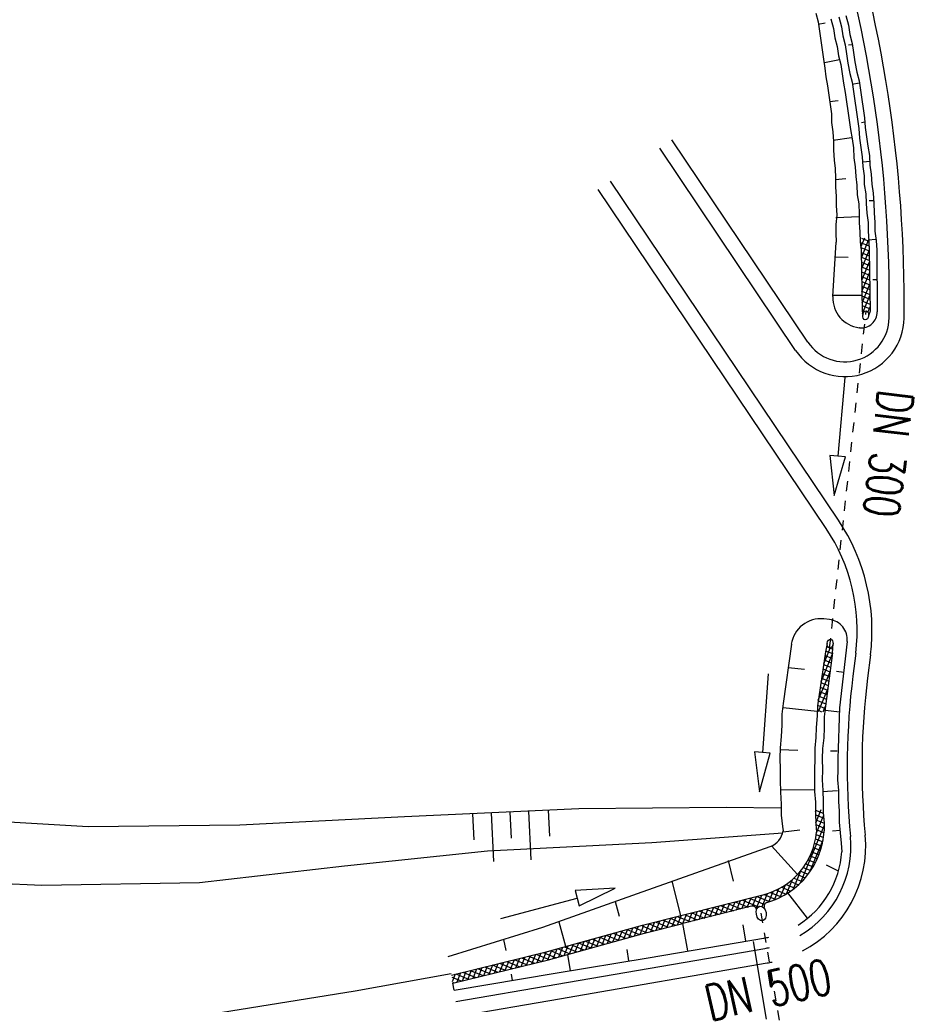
# Model space of a CAD drawing. Extents: x 447882 to 448688, y 437766 to 439043.
# Tile 50 of 121: x 448152 to 448197, y 438359 to 438409. Entities that reach past the tile are written whole.
import ezdxf

# ---------------------------------------------------------------- set-up
doc = ezdxf.new("R2010")
doc.units = 0
doc.header["$LTSCALE"] = 2
doc.header["$MEASUREMENT"] = 0
doc.linetypes.add('AUSGEZOGEN', pattern=[0])
doc.linetypes.add('STRICHLINIEX2', pattern=[0.5, 0.25, -0.25])
doc.layers.get('0').update_dxf_attribs({"linetype": 'AUSGEZOGEN'})
for name, color, linetype in [('DB-Bestand', 8, 'CONTINUOUS'), ('DB-Wegboeschungen', 15, 'CONTINUOUS'), ('DB-Wegdurchlässe', 15, 'CONTINUOUS'), ('DB-Wege', 15, 'CONTINUOUS'), ('FBRTOP', 250, 'AUSGEZOGEN'), ('PFEILTOP', 200, 'AUSGEZOGEN'), ('SCHLITZRINNE', 200, 'AUSGEZOGEN')]:
    doc.layers.add(name, color=color, linetype=linetype)
doc.styles.add('ROMANS', font='romans.shx', dxfattribs={"width": 0.8})

# ---------------------------------------------------------------- blocks, each defined once
blk = doc.blocks.new('PRIM_AC1_126')
at = {"layer": 'DB-Bestand', "color": 253, "linetype": 'Continuous'}
for points in [[(411.968, 66.971), (413.208, 66.522)], [(411.629, 66.034), (413.946, 65.195)], [(411.307, 65.144), (412.546, 64.695)], [(410.984, 64.254), (413.301, 63.415)], [(410.662, 63.364), (411.901, 62.915)]]:
    blk.add_lwpolyline(points, dxfattribs=at)
blk = doc.blocks.new('*X282')
at = {"color": 0, "linetype": 'ByBlock'}
for p, q in [((-154752, -228255), (-154472, -227976)), ((-154331, -228461), (-154693, -228099)), ((-154570, -228392), (-154237, -228059)), ((-153829, -228645), (-154513, -227961)), ((-154323, -228464), (-154003, -228143)), ((-154085, -228543), (-153775, -228234)), ((-153300, -228856), (-154019, -228137)), ((-153857, -228634), (-153548, -228324)), ((-153630, -228725), (-153320, -228415)), ((-152771, -229067), (-153491, -228347)), ((-153402, -228815), (-153093, -228506)), ((-153175, -228906), (-152865, -228596)), ((-152241, -229278), (-152962, -228558)), ((-152947, -228997), (-152638, -228687)), ((-152720, -229087), (-152410, -228778)), ((-152492, -229178), (-152183, -228868)), ((-151712, -229489), (-152433, -228769)), ((-152265, -229269), (-151955, -228959)), ((-152037, -229359), (-151728, -229050)), ((-151210, -229673), (-151903, -228980)), ((-151810, -229450), (-151500, -229140)), ((-151582, -229541), (-151273, -229231)), ((-151166, -229399), (-151374, -229191)), ((-151118, -229395), (-151075, -229352)), ((-151355, -229632), (-151259, -229536))]:
    blk.add_line(p, q, dxfattribs=at)
blk = doc.blocks.new('*X283')
at = {"color": 0, "linetype": 'ByBlock'}
for p, q in [((-136437, -237764), (-136445, -237756)), ((-136330, -237836), (-136275, -237780)), ((-136305, -237492), (-136304, -237491)), ((-135580, -238303), (-136184, -237698)), ((-136182, -237688), (-136090, -237595)), ((-136140, -237963), (-135879, -237702)), ((-135943, -238085), (-135677, -237819)), ((-134782, -238782), (-135840, -237724)), ((-135744, -238204), (-135476, -237936)), ((-135546, -238324), (-135275, -238053)), ((-135347, -238443), (-135074, -238170)), ((-135148, -238562), (-134872, -238287)), ((-133985, -239262), (-135081, -238165)), ((-134949, -238682), (-134671, -238404)), ((-134751, -238801), (-134470, -238520)), ((-134552, -238921), (-134268, -238637)), ((-134353, -239040), (-134067, -238754)), ((-133452, -239476), (-134322, -238606)), ((-134154, -239160), (-133866, -238871)), ((-133956, -239279), (-133665, -238988)), ((-133757, -239399), (-133462, -239104)), ((-133340, -239269), (-133563, -239047)), ((-133541, -239501), (-133376, -239336))]:
    blk.add_line(p, q, dxfattribs=at)
blk = doc.blocks.new('*X284')
at = {"color": 0, "linetype": 'ByBlock'}
for p, q in [((-113784, -243927), (-113203, -243346)), ((-112981, -243719), (-113331, -243369)), ((-113322, -243783), (-112837, -243298)), ((-112698, -243683), (-113057, -243325)), ((-112933, -243712), (-112474, -243253)), ((-112415, -243648), (-112774, -243290)), ((-112570, -243668), (-112114, -243212)), ((-112131, -243614), (-112490, -243255)), ((-112207, -243623), (-111769, -243185)), ((-111836, -243591), (-112207, -243220)), ((-111723, -243386), (-111913, -243196)), ((-116245, -245752), (-114095, -243602)), ((-114181, -244110), (-114495, -243796)), ((-114433, -244258), (-113610, -243435)), ((-113968, -244005), (-114286, -243687)), ((-113743, -243912), (-114065, -243590)), ((-113505, -243832), (-113833, -243503)), ((-113251, -243767), (-113589, -243429)), ((-111859, -243593), (-111722, -243456)), ((-115875, -245063), (-114784, -243972)), ((-114925, -244639), (-115237, -244327)), ((-114755, -244491), (-115066, -244180)), ((-114574, -244353), (-114885, -244042)), ((-114383, -244226), (-114695, -243914)), ((-115376, -245142), (-115698, -244820)), ((-115236, -244964), (-115554, -244647)), ((-115085, -244796), (-115400, -244482)), ((-116417, -246241), (-115509, -245334)), ((-115626, -245529), (-115960, -245195)), ((-115507, -245330), (-115834, -245003)), ((-115915, -246195), (-116278, -245832)), ((-115831, -245960), (-116182, -245609)), ((-115734, -245739), (-116076, -245397)), ((-116563, -246706), (-115840, -245983)), ((-116072, -246674), (-116438, -246308)), ((-115993, -246434), (-116361, -246066)), ((-116709, -247170), (-116003, -246465)), ((-116230, -247152), (-116590, -246792)), ((-116151, -246913), (-116514, -246550)), ((-116955, -247734), (-116160, -246939)), ((-116387, -247631), (-116742, -247276)), ((-116309, -247392), (-116666, -247034)), ((-116545, -248110), (-116950, -247705)), ((-116833, -247930), (-116316, -247413)), ((-116466, -247871), (-116819, -247518)), ((-117294, -249028), (-116628, -248362)), ((-117148, -248564), (-116472, -247888)), ((-117094, -248192), (-117042, -248140)), ((-116703, -248589), (-117088, -248203)), ((-116624, -248349), (-116899, -248074)), ((-117440, -249493), (-116784, -248836)), ((-116860, -249068), (-117200, -248728)), ((-116781, -248828), (-117123, -248486)), ((-117587, -249957), (-116940, -249311)), ((-117018, -249546), (-117352, -249212)), ((-116939, -249307), (-117276, -248970)), ((-117733, -250422), (-117096, -249785)), ((-117175, -250025), (-117504, -249696)), ((-117097, -249786), (-117428, -249454)), ((-117879, -250886), (-117253, -250259)), ((-117333, -250504), (-117657, -250180)), ((-117254, -250264), (-117581, -249938)), ((-118025, -251350), (-117409, -250734)), ((-117491, -250983), (-117809, -250664)), ((-117412, -250743), (-117733, -250422)), ((-118172, -251815), (-117565, -251208)), ((-117648, -251461), (-117962, -251148)), ((-117569, -251222), (-117886, -250906)), ((-118318, -252279), (-117721, -251682)), ((-117885, -252180), (-118190, -251874)), ((-117806, -251940), (-118114, -251632)), ((-117727, -251701), (-118038, -251390)), ((-118464, -252744), (-117877, -252157)), ((-118042, -252658), (-118343, -252358)), ((-117964, -252419), (-118267, -252116)), ((-118610, -253208), (-118033, -252631)), ((-118200, -253137), (-118495, -252842)), ((-118121, -252898), (-118419, -252600)), ((-118757, -253673), (-118189, -253105)), ((-118358, -253616), (-118648, -253326)), ((-118279, -253377), (-118571, -253084)), ((-118886, -254120), (-118346, -253580)), ((-118501, -254108), (-118797, -253812)), ((-118432, -253859), (-118724, -253568)), ((-119014, -254566), (-118480, -254033)), ((-118639, -254607), (-118939, -254307)), ((-118570, -254358), (-118868, -254060)), ((-119142, -255012), (-118602, -254473)), ((-118777, -255105), (-119081, -254801)), ((-118708, -254856), (-119010, -254554)), ((-119398, -255905), (-118846, -255353)), ((-119270, -255459), (-118724, -254913)), ((-118915, -255604), (-119223, -255296)), ((-118846, -255355), (-119152, -255049)), ((-119526, -256351), (-118968, -255793)), ((-119053, -256102), (-119365, -255790)), ((-118984, -255853), (-119294, -255543)), ((-119654, -256797), (-119090, -256233)), ((-119191, -256601), (-119507, -256285)), ((-119122, -256351), (-119436, -256038)), ((-119782, -257244), (-119211, -256673)), ((-119329, -257099), (-119649, -256779)), ((-119260, -256850), (-119578, -256532)), ((-119910, -257690), (-119333, -257113)), ((-119467, -257597), (-119791, -257274)), ((-119398, -257348), (-119720, -257027)), ((-120038, -258136), (-119455, -257553)), ((-119605, -258096), (-119933, -257768)), ((-119536, -257847), (-119862, -257521)), ((-120169, -258585), (-119577, -257993)), ((-119744, -258594), (-120075, -258263)), ((-119674, -258345), (-120004, -258016)), ((-120313, -259047), (-119699, -258433)), ((-119898, -259075), (-120221, -258753)), ((-119821, -258835), (-120146, -258510)), ((-120456, -259509), (-119840, -258892)), ((-120053, -259557), (-120372, -259238)), ((-119976, -259316), (-120297, -258996)), ((-120744, -260433), (-120141, -259830)), ((-120600, -259971), (-119990, -259361)), ((-120208, -260039), (-120523, -259724)), ((-120131, -259798), (-120448, -259481)), ((-120887, -260895), (-120292, -260299)), ((-120363, -260520), (-120674, -260209)), ((-120285, -260279), (-120599, -259966)), ((-121031, -261357), (-120442, -260768)), ((-120518, -261002), (-120825, -260694)), ((-120440, -260761), (-120750, -260452)), ((-121175, -261819), (-120593, -261236)), ((-120672, -261484), (-120976, -261180)), ((-120595, -261243), (-120901, -260937)), ((-121319, -262280), (-120744, -261705)), ((-120827, -261965), (-121127, -261665)), ((-120750, -261724), (-121052, -261422)), ((-121462, -262742), (-120894, -262174)), ((-120982, -262447), (-121278, -262150)), ((-120904, -262206), (-121203, -261908)), ((-121606, -263204), (-121045, -262643)), ((-121137, -262928), (-121429, -262636)), ((-121059, -262688), (-121354, -262393)), ((-121368, -263333), (-121580, -263121)), ((-121214, -263169), (-121505, -262878)), ((-121408, -263324), (-121196, -263112))]:
    blk.add_line(p, q, dxfattribs=at)
blk = doc.blocks.new('*X285')
at = {"color": 0, "linetype": 'ByBlock'}
for p, q in [((-128888, -241530), (-128594, -241237)), ((-128291, -241774), (-128806, -241259)), ((-128662, -241622), (-128352, -241312)), ((-127808, -241938), (-128471, -241275)), ((-128436, -241715), (-128110, -241389)), ((-128827, -241555), (-128883, -241500)), ((-128208, -241805), (-127884, -241481)), ((-125777, -243651), (-127991, -241437)), ((-127966, -241881), (-127663, -241578)), ((-127742, -241975), (-127458, -241691)), ((-127544, -242095), (-127263, -241814)), ((-126109, -243001), (-127356, -241754)), ((-127356, -242226), (-127077, -241947)), ((-127179, -242367), (-126901, -242088)), ((-127012, -242518), (-126733, -242239)), ((-126855, -242680), (-126575, -242399)), ((-126708, -242851), (-126425, -242567)), ((-126572, -243032), (-126285, -242745)), ((-126445, -243224), (-126153, -242932)), ((-126329, -243426), (-126032, -243129)), ((-126225, -243640), (-125920, -243335)), ((-125621, -244125), (-126340, -243406)), ((-126133, -243866), (-125818, -243552)), ((-126054, -244106), (-125728, -243780)), ((-125538, -244526), (-126098, -243967)), ((-125990, -244360), (-125650, -244020)), ((-125943, -244631), (-125585, -244273)), ((-125499, -244883), (-125982, -244401)), ((-125492, -245209), (-125927, -244774)), ((-125916, -244922), (-125536, -244542)), ((-125914, -245238), (-125503, -244827)), ((-125943, -245586), (-125491, -245134)), ((-125509, -245510), (-125911, -245107)), ((-126054, -246333), (-125476, -245755)), ((-125998, -245959), (-125505, -245466)), ((-125432, -246224), (-125959, -245696)), ((-125425, -245912), (-125924, -245413)), ((-126110, -246707), (-125480, -246077)), ((-125670, -246622), (-126042, -246250)), ((-125624, -246350), (-126000, -245973)), ((-126166, -247081), (-125664, -246579)), ((-125754, -247174), (-126124, -246804)), ((-125712, -246898), (-126083, -246527)), ((-126277, -247829), (-125777, -247329)), ((-126221, -247455), (-125720, -246954)), ((-125837, -247727), (-126207, -247358)), ((-125795, -247451), (-126166, -247081)), ((-126333, -248203), (-125833, -247703)), ((-125879, -248004), (-126248, -247635)), ((-126388, -248577), (-125890, -248078)), ((-125962, -248557), (-126331, -248188)), ((-125921, -248280), (-126289, -247912)), ((-126500, -249324), (-126003, -248828)), ((-126444, -248950), (-125947, -248453)), ((-126046, -249110), (-126413, -248742)), ((-126004, -248833), (-126372, -248465)), ((-126556, -249698), (-126060, -249202)), ((-126129, -249663), (-126496, -249296)), ((-126088, -249386), (-126454, -249019)), ((-126608, -250069), (-126116, -249577)), ((-126213, -250216), (-126578, -249850)), ((-126171, -249939), (-126537, -249573)), ((-126706, -250803), (-126230, -250327)), ((-126657, -250436), (-126173, -249952)), ((-126254, -250492), (-126616, -250130)), ((-126754, -251170), (-126286, -250702)), ((-126338, -251045), (-126691, -250692)), ((-126296, -250768), (-126653, -250411)), ((-126803, -251537), (-126343, -251076)), ((-126421, -251598), (-126765, -251254)), ((-126380, -251321), (-126728, -250973)), ((-126901, -252271), (-126456, -251826)), ((-126852, -251904), (-126399, -251451)), ((-126499, -252156), (-126840, -251816)), ((-126463, -251874), (-126803, -251535)), ((-126949, -252638), (-126504, -252192)), ((-126534, -252440), (-126878, -252096)), ((-126998, -253005), (-126548, -252555)), ((-126604, -253006), (-126952, -252658)), ((-126569, -252723), (-126915, -252377)), ((-127096, -253739), (-126638, -253281)), ((-127047, -253372), (-126593, -252918)), ((-126674, -253573), (-127027, -253220)), ((-126639, -253290), (-126990, -252939)), ((-127145, -254106), (-126682, -253643)), ((-126743, -254140), (-127102, -253781)), ((-126709, -253856), (-127064, -253501)), ((-127193, -254473), (-126727, -254006)), ((-126813, -254706), (-127176, -254343)), ((-126778, -254423), (-127139, -254062)), ((-127291, -255207), (-126816, -254732)), ((-127242, -254840), (-126772, -254369)), ((-126848, -254990), (-127214, -254624)), ((-127340, -255574), (-126861, -255095)), ((-126918, -255556), (-127288, -255186)), ((-126883, -255273), (-127251, -254905)), ((-127433, -256304), (-126950, -255820)), ((-127388, -255940), (-126905, -255457)), ((-126987, -256123), (-127363, -255747)), ((-126952, -255840), (-127326, -255467)), ((-127479, -256667), (-126995, -256183)), ((-127057, -256690), (-127434, -256312)), ((-127022, -256407), (-127399, -256030)), ((-127532, -257038), (-127039, -256546)), ((-127093, -256972), (-127470, -256595)), ((-127648, -257791), (-127142, -257285)), ((-127590, -257415), (-127084, -256909)), ((-127179, -257522), (-127549, -257152)), ((-127136, -257247), (-127507, -256877)), ((-127706, -258168), (-127201, -257662)), ((-127266, -258072), (-127635, -257703)), ((-127222, -257797), (-127592, -257428)), ((-127765, -258544), (-127260, -258040)), ((-127352, -258622), (-127720, -258254)), ((-127309, -258347), (-127677, -257979)), ((-127881, -259297), (-127379, -258795)), ((-127823, -258920), (-127320, -258417)), ((-127438, -259172), (-127805, -258806)), ((-127395, -258897), (-127762, -258530)), ((-127939, -259673), (-127438, -259172)), ((-127482, -259447), (-127848, -259081)), ((-127998, -260050), (-127498, -259550)), ((-127568, -259997), (-127933, -259632)), ((-127525, -259722), (-127890, -259357)), ((-128114, -260803), (-127616, -260305)), ((-128056, -260426), (-127557, -259927)), ((-127654, -260547), (-128018, -260183)), ((-127611, -260272), (-127976, -259908)), ((-128172, -261179), (-127676, -260682)), ((-127741, -261097), (-128104, -260734)), ((-127698, -260822), (-128061, -260459)), ((-128231, -261556), (-127735, -261060)), ((-127827, -261647), (-128189, -261286)), ((-127784, -261372), (-128146, -261010)), ((-127943, -261850), (-128232, -261561)), ((-128158, -261801), (-127794, -261437)), ((-127898, -261860), (-127854, -261815))]:
    blk.add_line(p, q, dxfattribs=at)

msp = doc.modelspace()

# ---------------------------------------------------------------- hatches: boundary and pattern name
at = {"layer": 'PFEILTOP'}
h = msp.add_hatch(dxfattribs=at)
h.set_pattern_fill('_USER', color=256, scale=1.5, angle=45, style=0, pattern_type=0)
h.set_pattern_definition([(331.5615, (448173.417, 438603.3522), (0.714322, 1.318994), [])])
edge = h.paths.add_edge_path()
edge.add_line((448171.869, 438608.605), (448175.29, 438596.997))
edge.add_line((448175.29, 438596.997), (448178.58, 438586.042))
edge.add_line((448178.58, 438586.042), (448181.938, 438574.654))
edge.add_line((448181.938, 438574.654), (448181.823, 438569.54))
edge.add_line((448181.823, 438569.54), (448186.54, 438555.869))
edge.add_line((448186.54, 438555.869), (448199.654, 438516.778))
edge.add_line((448199.654, 438516.778), (448214.2, 438477.7))
edge.add_line((448214.2, 438477.7), (448232.14, 438430.591))
edge.add_line((448232.14, 438430.591), (448248.056, 438391.391))
edge.add_line((448171.101, 438608.379), (448171.869, 438608.605))
edge.add_line((448171.101, 438608.379), (448174.524, 438596.769))
edge.add_line((448174.524, 438596.769), (448177.814, 438585.814))
edge.add_line((448177.814, 438585.814), (448181.136, 438574.548))
edge.add_line((448181.136, 438574.548), (448181.062, 438571.298))
h = msp.add_hatch(dxfattribs=at)
h.set_pattern_fill('_USER', color=256, scale=1.5, angle=45, style=0, pattern_type=0)
h.set_pattern_definition([(333.5461, (448188.4438, 438550.1932), (0.668216, 1.34294), [])])
edge = h.paths.add_edge_path()
edge.add_line((448171.869, 438608.605), (448175.29, 438596.997))
edge.add_line((448175.29, 438596.997), (448178.58, 438586.042))
edge.add_line((448178.58, 438586.042), (448181.938, 438574.654))
edge.add_line((448181.938, 438574.654), (448181.823, 438569.54))
edge.add_line((448181.823, 438569.54), (448186.54, 438555.869))
edge.add_line((448186.54, 438555.869), (448199.654, 438516.778))
edge.add_line((448199.654, 438516.778), (448214.2, 438477.7))
edge.add_line((448214.2, 438477.7), (448232.14, 438430.591))
edge.add_line((448232.14, 438430.591), (448248.056, 438391.391))
edge.add_line((448181.053, 438569.316), (448185.782, 438555.611))
edge.add_line((448185.782, 438555.611), (448198.9, 438516.512))
edge.add_line((448198.9, 438516.512), (448213.452, 438477.418))
edge.add_line((448213.452, 438477.418), (448231.396, 438430.299))
edge.add_line((448231.396, 438430.299), (448247.314, 438391.091))
at = {"layer": 'SCHLITZRINNE'}
h = msp.add_hatch(dxfattribs=at)
h.set_pattern_fill('_USER', color=256, scale=1.5, angle=45, style=0, pattern_type=0)
h.set_pattern_definition([(324.8574, (448134.7023, 438851.6164), (0.86342, 1.226583), [])])
edge = h.paths.add_edge_path()
edge.add_line((448125.443, 438906.454), (448125.936, 438906.533))
edge.add_line((448125.936, 438906.533), (448126.04, 438905.88))
edge.add_arc((261507.524, 409202.339), 188967.645, 9.03995391, 9.04374407, ccw=False)
edge.add_line((448128.005, 438893.535), (448131.933, 438868.846))
edge.add_line((448131.933, 438868.846), (448133.254, 438860.539))
edge.add_arc((449371.197, 439057.494), 1253.513, 189.039943, 189.277818)
edge.add_arc((454072.816, 439825.545), 6017.453, 189.2778182, 189.3863877)
edge.add_arc((449284.377, 439033.993), 1164.031, 189.386388, 189.87641)
edge.add_arc((450764.431, 439291.676), 2666.349, 189.87641, 190.200181)
edge.add_arc((449881.193, 439132.753), 1768.927, 190.200181, 190.588964)
edge.add_arc((450188.848, 439190.268), 2081.912, 190.588964, 190.947332)
edge.add_arc((450096.336, 439172.374), 1987.685, 190.947332, 191.307685)
edge.add_arc((450103.529, 439173.812), 1995.02, 191.307685, 191.667375)
edge.add_arc((450113.912, 439175.956), 2005.623, 191.667375, 192.024165)
edge.add_arc((450128.354, 439179.032), 2020.389, 192.024165, 192.37965)
edge.add_arc((450121.636, 439177.558), 2013.511, 192.37965, 192.73712)
edge.add_arc((450090.705, 439170.566), 1981.8, 192.73712, 193.097438)
edge.add_arc((450089.716, 439170.336), 1980.784, 193.097438, 193.45758)
edge.add_arc((450128.145, 439179.532), 2020.298, 193.45758, 193.814181)
edge.add_arc((450131.046, 439180.245), 2023.285, 193.814181, 194.170205)
edge.add_arc((450093.866, 439170.858), 1984.938, 194.170205, 194.529652)
edge.add_arc((450094.254, 439170.958), 1985.339, 194.529652, 194.889491)
edge.add_arc((450121.506, 439178.204), 2013.538, 194.889491, 195.246802)
edge.add_arc((450124.649, 439179.061), 2016.795, 195.246802, 195.602873)
edge.add_arc((450111.382, 439175.356), 2003.021, 195.602873, 195.960167)
edge.add_arc((450101.557, 439172.546), 1992.802, 195.960167, 196.3197)
edge.add_arc((450106.363, 439173.953), 1997.81, 196.3197, 196.678782)
edge.add_arc((450107.837, 439174.395), 1999.349, 196.678782, 197.03752)
edge.add_arc((450104.436, 439173.352), 1995.791, 197.03752, 197.396578)
edge.add_arc((450113.998, 439176.348), 2005.812, 197.396578, 197.753665)
edge.add_arc((450121.006, 439178.592), 2013.17, 197.753665, 198.110098)
edge.add_arc((450117.03, 439177.292), 2008.988, 198.110098, 198.467563)
edge.add_arc((450103.872, 439172.898), 1995.115, 198.467563, 198.826268)
edge.add_arc((450099.455, 439171.391), 1990.448, 198.826268, 199.185784)
edge.add_arc((450113.542, 439176.293), 2005.364, 199.185784, 199.54396)
edge.add_arc((450116.79, 439177.446), 2008.81, 199.54396, 199.90126)
edge.add_arc((450108.06, 439174.286), 1999.526, 199.90126, 200.259389)
edge.add_arc((450108.407, 439174.414), 1999.896, 200.259389, 200.617742)
edge.add_arc((450110.76, 439175.299), 2002.409, 200.617742, 200.975871)
edge.add_arc((450111.887, 439175.731), 2003.616, 200.975871, 201.333691)
edge.add_arc((450111.742, 439175.674), 2003.46, 201.333691, 201.691524)
edge.add_arc((450110.583, 439175.213), 2002.213, 201.691524, 202.04953)
edge.add_arc((450111.609, 439175.629), 2003.32, 202.04953, 202.407437)
edge.add_arc((450109.603, 439174.802), 2001.151, 202.407437, 202.765839)
edge.add_arc((450106.414, 439173.464), 1997.693, 202.765839, 203.100071)
edge.add_line((448125.443, 438906.454), (448125.547, 438905.801))
edge.add_arc((261507.369, 409202.315), 188967.302, 9.03995391, 9.04374407, ccw=False)
edge.add_line((448127.511, 438893.456), (448131.439, 438868.767))
edge.add_line((448131.439, 438868.767), (448132.715, 438860.746))
h = msp.add_hatch(dxfattribs=at)
h.set_pattern_fill('_USER', color=256, scale=1.5, angle=45, style=0, pattern_type=0)
h.set_pattern_definition([(326.72764, (448148.0771, 438778.445), (0.822929, 1.254108), [])])
edge = h.paths.add_edge_path()
edge.add_line((448125.936, 438906.533), (448126.04, 438905.88))
edge.add_arc((261507.524, 409202.339), 188967.645, 9.03995391, 9.04374407, ccw=False)
edge.add_line((448128.005, 438893.535), (448131.933, 438868.846))
edge.add_line((448131.933, 438868.846), (448133.254, 438860.539))
edge.add_arc((449371.197, 439057.494), 1253.513, 189.039943, 189.277818)
edge.add_arc((454072.816, 439825.545), 6017.453, 189.2778182, 189.3863877)
edge.add_arc((449284.377, 439033.993), 1164.031, 189.386388, 189.87641)
edge.add_arc((450764.431, 439291.676), 2666.349, 189.87641, 190.200181)
edge.add_arc((449881.193, 439132.753), 1768.927, 190.200181, 190.588964)
edge.add_arc((450188.848, 439190.268), 2081.912, 190.588964, 190.947332)
edge.add_arc((450096.336, 439172.374), 1987.685, 190.947332, 191.307685)
edge.add_arc((450103.529, 439173.812), 1995.02, 191.307685, 191.667375)
edge.add_arc((450113.912, 439175.956), 2005.623, 191.667375, 192.024165)
edge.add_arc((450128.354, 439179.032), 2020.389, 192.024165, 192.37965)
edge.add_arc((450121.636, 439177.558), 2013.511, 192.37965, 192.73712)
edge.add_arc((450090.705, 439170.566), 1981.8, 192.73712, 193.097438)
edge.add_arc((450089.716, 439170.336), 1980.784, 193.097438, 193.45758)
edge.add_arc((450128.145, 439179.532), 2020.298, 193.45758, 193.814181)
edge.add_arc((450131.046, 439180.245), 2023.285, 193.814181, 194.170205)
edge.add_arc((450093.866, 439170.858), 1984.938, 194.170205, 194.529652)
edge.add_arc((450094.254, 439170.958), 1985.339, 194.529652, 194.889491)
edge.add_arc((450121.506, 439178.204), 2013.538, 194.889491, 195.246802)
edge.add_arc((450124.649, 439179.061), 2016.795, 195.246802, 195.602873)
edge.add_arc((450111.382, 439175.356), 2003.021, 195.602873, 195.960167)
edge.add_arc((450101.557, 439172.546), 1992.802, 195.960167, 196.3197)
edge.add_arc((450106.363, 439173.953), 1997.81, 196.3197, 196.678782)
edge.add_arc((450107.837, 439174.395), 1999.349, 196.678782, 197.03752)
edge.add_arc((450104.436, 439173.352), 1995.791, 197.03752, 197.396578)
edge.add_arc((450113.998, 439176.348), 2005.812, 197.396578, 197.753665)
edge.add_arc((450121.006, 439178.592), 2013.17, 197.753665, 198.110098)
edge.add_arc((450117.03, 439177.292), 2008.988, 198.110098, 198.467563)
edge.add_arc((450103.872, 439172.898), 1995.115, 198.467563, 198.826268)
edge.add_arc((450099.455, 439171.391), 1990.448, 198.826268, 199.185784)
edge.add_arc((450113.542, 439176.293), 2005.364, 199.185784, 199.54396)
edge.add_arc((450116.79, 439177.446), 2008.81, 199.54396, 199.90126)
edge.add_arc((450108.06, 439174.286), 1999.526, 199.90126, 200.259389)
edge.add_arc((450108.407, 439174.414), 1999.896, 200.259389, 200.617742)
edge.add_arc((450110.76, 439175.299), 2002.409, 200.617742, 200.975871)
edge.add_arc((450111.887, 439175.731), 2003.616, 200.975871, 201.333691)
edge.add_arc((450111.742, 439175.674), 2003.46, 201.333691, 201.691524)
edge.add_arc((450110.583, 439175.213), 2002.213, 201.691524, 202.04953)
edge.add_arc((450111.609, 439175.629), 2003.32, 202.04953, 202.407437)
edge.add_arc((450109.603, 439174.802), 2001.151, 202.407437, 202.765839)
edge.add_arc((450106.414, 439173.464), 1997.693, 202.765839, 203.100071)
edge.add_arc((450188.848, 439190.268), 2082.412, 190.799627, 190.947332)
edge.add_arc((450096.336, 439172.374), 1988.185, 190.947332, 191.307685)
edge.add_arc((450103.529, 439173.812), 1995.52, 191.307685, 191.667375)
edge.add_arc((450113.912, 439175.956), 2006.123, 191.667375, 192.024165)
edge.add_arc((450128.354, 439179.032), 2020.889, 192.024165, 192.37965)
edge.add_arc((450121.636, 439177.558), 2014.011, 192.37965, 192.469296)
h = msp.add_hatch(dxfattribs=at)
h.set_pattern_fill('_USER', color=256, scale=1.5, angle=45, style=0, pattern_type=0)
h.set_pattern_definition([(328.16104, (448159.8269, 438724.2048), (0.7913003, 1.274301), [])])
edge = h.paths.add_edge_path()
edge.add_line((448125.936, 438906.533), (448126.04, 438905.88))
edge.add_arc((261507.524, 409202.339), 188967.645, 9.03995391, 9.04374407, ccw=False)
edge.add_line((448128.005, 438893.535), (448131.933, 438868.846))
edge.add_line((448131.933, 438868.846), (448133.254, 438860.539))
edge.add_arc((449371.197, 439057.494), 1253.513, 189.039943, 189.277818)
edge.add_arc((454072.816, 439825.545), 6017.453, 189.2778182, 189.3863877)
edge.add_arc((449284.377, 439033.993), 1164.031, 189.386388, 189.87641)
edge.add_arc((450764.431, 439291.676), 2666.349, 189.87641, 190.200181)
edge.add_arc((449881.193, 439132.753), 1768.927, 190.200181, 190.588964)
edge.add_arc((450188.848, 439190.268), 2081.912, 190.588964, 190.947332)
edge.add_arc((450096.336, 439172.374), 1987.685, 190.947332, 191.307685)
edge.add_arc((450103.529, 439173.812), 1995.02, 191.307685, 191.667375)
edge.add_arc((450113.912, 439175.956), 2005.623, 191.667375, 192.024165)
edge.add_arc((450128.354, 439179.032), 2020.389, 192.024165, 192.37965)
edge.add_arc((450121.636, 439177.558), 2013.511, 192.37965, 192.73712)
edge.add_arc((450090.705, 439170.566), 1981.8, 192.73712, 193.097438)
edge.add_arc((450089.716, 439170.336), 1980.784, 193.097438, 193.45758)
edge.add_arc((450128.145, 439179.532), 2020.298, 193.45758, 193.814181)
edge.add_arc((450131.046, 439180.245), 2023.285, 193.814181, 194.170205)
edge.add_arc((450093.866, 439170.858), 1984.938, 194.170205, 194.529652)
edge.add_arc((450094.254, 439170.958), 1985.339, 194.529652, 194.889491)
edge.add_arc((450121.506, 439178.204), 2013.538, 194.889491, 195.246802)
edge.add_arc((450124.649, 439179.061), 2016.795, 195.246802, 195.602873)
edge.add_arc((450111.382, 439175.356), 2003.021, 195.602873, 195.960167)
edge.add_arc((450101.557, 439172.546), 1992.802, 195.960167, 196.3197)
edge.add_arc((450106.363, 439173.953), 1997.81, 196.3197, 196.678782)
edge.add_arc((450107.837, 439174.395), 1999.349, 196.678782, 197.03752)
edge.add_arc((450104.436, 439173.352), 1995.791, 197.03752, 197.396578)
edge.add_arc((450113.998, 439176.348), 2005.812, 197.396578, 197.753665)
edge.add_arc((450121.006, 439178.592), 2013.17, 197.753665, 198.110098)
edge.add_arc((450117.03, 439177.292), 2008.988, 198.110098, 198.467563)
edge.add_arc((450103.872, 439172.898), 1995.115, 198.467563, 198.826268)
edge.add_arc((450099.455, 439171.391), 1990.448, 198.826268, 199.185784)
edge.add_arc((450113.542, 439176.293), 2005.364, 199.185784, 199.54396)
edge.add_arc((450116.79, 439177.446), 2008.81, 199.54396, 199.90126)
edge.add_arc((450108.06, 439174.286), 1999.526, 199.90126, 200.259389)
edge.add_arc((450108.407, 439174.414), 1999.896, 200.259389, 200.617742)
edge.add_arc((450110.76, 439175.299), 2002.409, 200.617742, 200.975871)
edge.add_arc((450111.887, 439175.731), 2003.616, 200.975871, 201.333691)
edge.add_arc((450111.742, 439175.674), 2003.46, 201.333691, 201.691524)
edge.add_arc((450110.583, 439175.213), 2002.213, 201.691524, 202.04953)
edge.add_arc((450111.609, 439175.629), 2003.32, 202.04953, 202.407437)
edge.add_arc((450109.603, 439174.802), 2001.151, 202.407437, 202.765839)
edge.add_arc((450106.414, 439173.464), 1997.693, 202.765839, 203.100071)
edge.add_arc((450121.636, 439177.558), 2014.011, 192.51205, 192.73712)
edge.add_arc((450090.705, 439170.566), 1982.3, 192.73712, 193.097438)
edge.add_arc((450089.716, 439170.336), 1981.284, 193.097438, 193.45758)
edge.add_arc((450128.145, 439179.532), 2020.798, 193.45758, 193.814181)
edge.add_arc((450131.046, 439180.245), 2023.785, 193.814181, 194.170205)
edge.add_arc((450093.866, 439170.858), 1985.438, 194.170205, 194.185146)
h = msp.add_hatch(dxfattribs=at)
h.set_pattern_fill('_USER', color=256, scale=1.5, angle=45, style=0, pattern_type=0)
h.set_pattern_definition([(334.92026, (448224.608, 438502.9346), (0.635819, 1.358578), [])])
edge = h.paths.add_edge_path()
edge.add_line((448125.936, 438906.533), (448126.04, 438905.88))
edge.add_arc((261507.524, 409202.339), 188967.645, 9.03995391, 9.04374407, ccw=False)
edge.add_line((448128.005, 438893.535), (448131.933, 438868.846))
edge.add_line((448131.933, 438868.846), (448133.254, 438860.539))
edge.add_arc((449371.197, 439057.494), 1253.513, 189.039943, 189.277818)
edge.add_arc((454072.816, 439825.545), 6017.453, 189.2778182, 189.3863877)
edge.add_arc((449284.377, 439033.993), 1164.031, 189.386388, 189.87641)
edge.add_arc((450764.431, 439291.676), 2666.349, 189.87641, 190.200181)
edge.add_arc((449881.193, 439132.753), 1768.927, 190.200181, 190.588964)
edge.add_arc((450188.848, 439190.268), 2081.912, 190.588964, 190.947332)
edge.add_arc((450096.336, 439172.374), 1987.685, 190.947332, 191.307685)
edge.add_arc((450103.529, 439173.812), 1995.02, 191.307685, 191.667375)
edge.add_arc((450113.912, 439175.956), 2005.623, 191.667375, 192.024165)
edge.add_arc((450128.354, 439179.032), 2020.389, 192.024165, 192.37965)
edge.add_arc((450121.636, 439177.558), 2013.511, 192.37965, 192.73712)
edge.add_arc((450090.705, 439170.566), 1981.8, 192.73712, 193.097438)
edge.add_arc((450089.716, 439170.336), 1980.784, 193.097438, 193.45758)
edge.add_arc((450128.145, 439179.532), 2020.298, 193.45758, 193.814181)
edge.add_arc((450131.046, 439180.245), 2023.285, 193.814181, 194.170205)
edge.add_arc((450093.866, 439170.858), 1984.938, 194.170205, 194.529652)
edge.add_arc((450094.254, 439170.958), 1985.339, 194.529652, 194.889491)
edge.add_arc((450121.506, 439178.204), 2013.538, 194.889491, 195.246802)
edge.add_arc((450124.649, 439179.061), 2016.795, 195.246802, 195.602873)
edge.add_arc((450111.382, 439175.356), 2003.021, 195.602873, 195.960167)
edge.add_arc((450101.557, 439172.546), 1992.802, 195.960167, 196.3197)
edge.add_arc((450106.363, 439173.953), 1997.81, 196.3197, 196.678782)
edge.add_arc((450107.837, 439174.395), 1999.349, 196.678782, 197.03752)
edge.add_arc((450104.436, 439173.352), 1995.791, 197.03752, 197.396578)
edge.add_arc((450113.998, 439176.348), 2005.812, 197.396578, 197.753665)
edge.add_arc((450121.006, 439178.592), 2013.17, 197.753665, 198.110098)
edge.add_arc((450117.03, 439177.292), 2008.988, 198.110098, 198.467563)
edge.add_arc((450103.872, 439172.898), 1995.115, 198.467563, 198.826268)
edge.add_arc((450099.455, 439171.391), 1990.448, 198.826268, 199.185784)
edge.add_arc((450113.542, 439176.293), 2005.364, 199.185784, 199.54396)
edge.add_arc((450116.79, 439177.446), 2008.81, 199.54396, 199.90126)
edge.add_arc((450108.06, 439174.286), 1999.526, 199.90126, 200.259389)
edge.add_arc((450108.407, 439174.414), 1999.896, 200.259389, 200.617742)
edge.add_arc((450110.76, 439175.299), 2002.409, 200.617742, 200.975871)
edge.add_arc((450111.887, 439175.731), 2003.616, 200.975871, 201.333691)
edge.add_arc((450111.742, 439175.674), 2003.46, 201.333691, 201.691524)
edge.add_arc((450110.583, 439175.213), 2002.213, 201.691524, 202.04953)
edge.add_arc((450111.609, 439175.629), 2003.32, 202.04953, 202.407437)
edge.add_arc((450109.603, 439174.802), 2001.151, 202.407437, 202.765839)
edge.add_arc((450106.414, 439173.464), 1997.693, 202.765839, 203.100071)
edge.add_arc((450113.542, 439176.293), 2005.864, 199.384527, 199.54396)
edge.add_arc((450116.79, 439177.446), 2009.31, 199.54396, 199.90126)
edge.add_arc((450108.06, 439174.286), 2000.026, 199.90126, 200.259389)
edge.add_arc((450108.407, 439174.414), 2000.396, 200.259389, 200.617742)
edge.add_arc((450110.76, 439175.299), 2002.909, 200.617742, 200.975871)
edge.add_arc((450111.887, 439175.731), 2004.116, 200.975871, 201.063002)
h = msp.add_hatch(dxfattribs=at)
h.set_pattern_fill('_USER', color=256, scale=1.5, angle=45, style=0, pattern_type=0)
h.set_pattern_definition([(337.95664, (448265.5285, 438397.6318), (0.5629623, 1.39035), [])])
edge = h.paths.add_edge_path()
edge.add_line((448125.936, 438906.533), (448126.04, 438905.88))
edge.add_arc((261507.524, 409202.339), 188967.645, 9.03995391, 9.04374407, ccw=False)
edge.add_line((448128.005, 438893.535), (448131.933, 438868.846))
edge.add_line((448131.933, 438868.846), (448133.254, 438860.539))
edge.add_arc((449371.197, 439057.494), 1253.513, 189.039943, 189.277818)
edge.add_arc((454072.816, 439825.545), 6017.453, 189.2778182, 189.3863877)
edge.add_arc((449284.377, 439033.993), 1164.031, 189.386388, 189.87641)
edge.add_arc((450764.431, 439291.676), 2666.349, 189.87641, 190.200181)
edge.add_arc((449881.193, 439132.753), 1768.927, 190.200181, 190.588964)
edge.add_arc((450188.848, 439190.268), 2081.912, 190.588964, 190.947332)
edge.add_arc((450096.336, 439172.374), 1987.685, 190.947332, 191.307685)
edge.add_arc((450103.529, 439173.812), 1995.02, 191.307685, 191.667375)
edge.add_arc((450113.912, 439175.956), 2005.623, 191.667375, 192.024165)
edge.add_arc((450128.354, 439179.032), 2020.389, 192.024165, 192.37965)
edge.add_arc((450121.636, 439177.558), 2013.511, 192.37965, 192.73712)
edge.add_arc((450090.705, 439170.566), 1981.8, 192.73712, 193.097438)
edge.add_arc((450089.716, 439170.336), 1980.784, 193.097438, 193.45758)
edge.add_arc((450128.145, 439179.532), 2020.298, 193.45758, 193.814181)
edge.add_arc((450131.046, 439180.245), 2023.285, 193.814181, 194.170205)
edge.add_arc((450093.866, 439170.858), 1984.938, 194.170205, 194.529652)
edge.add_arc((450094.254, 439170.958), 1985.339, 194.529652, 194.889491)
edge.add_arc((450121.506, 439178.204), 2013.538, 194.889491, 195.246802)
edge.add_arc((450124.649, 439179.061), 2016.795, 195.246802, 195.602873)
edge.add_arc((450111.382, 439175.356), 2003.021, 195.602873, 195.960167)
edge.add_arc((450101.557, 439172.546), 1992.802, 195.960167, 196.3197)
edge.add_arc((450106.363, 439173.953), 1997.81, 196.3197, 196.678782)
edge.add_arc((450107.837, 439174.395), 1999.349, 196.678782, 197.03752)
edge.add_arc((450104.436, 439173.352), 1995.791, 197.03752, 197.396578)
edge.add_arc((450113.998, 439176.348), 2005.812, 197.396578, 197.753665)
edge.add_arc((450121.006, 439178.592), 2013.17, 197.753665, 198.110098)
edge.add_arc((450117.03, 439177.292), 2008.988, 198.110098, 198.467563)
edge.add_arc((450103.872, 439172.898), 1995.115, 198.467563, 198.826268)
edge.add_arc((450099.455, 439171.391), 1990.448, 198.826268, 199.185784)
edge.add_arc((450113.542, 439176.293), 2005.364, 199.185784, 199.54396)
edge.add_arc((450116.79, 439177.446), 2008.81, 199.54396, 199.90126)
edge.add_arc((450108.06, 439174.286), 1999.526, 199.90126, 200.259389)
edge.add_arc((450108.407, 439174.414), 1999.896, 200.259389, 200.617742)
edge.add_arc((450110.76, 439175.299), 2002.409, 200.617742, 200.975871)
edge.add_arc((450111.887, 439175.731), 2003.616, 200.975871, 201.333691)
edge.add_arc((450111.742, 439175.674), 2003.46, 201.333691, 201.691524)
edge.add_arc((450110.583, 439175.213), 2002.213, 201.691524, 202.04953)
edge.add_arc((450111.609, 439175.629), 2003.32, 202.04953, 202.407437)
edge.add_arc((450109.603, 439174.802), 2001.151, 202.407437, 202.765839)
edge.add_arc((450106.414, 439173.464), 1997.693, 202.765839, 203.100071)
edge.add_arc((450106.414, 439173.464), 1998.193, 202.821848, 203.100071)
edge.add_line((448268.435, 438389.496), (448268.895, 438389.693))

# ---------------------------------------------------------------- linework, layer by layer
at = {"layer": 'DB-Bestand', "linetype": 'Continuous'}
for p, q in [((448179.998, 438368.614), (448171.162, 438368.201)), ((448187.46, 438368.689), (448179.998, 438368.614)), ((448190.254, 438368.649), (448187.46, 438368.689)), ((448155.148, 438367.695), (448147.158, 438368.167)), ((448171.162, 438368.201), (448162.826, 438367.778)), ((448162.826, 438367.778), (448155.148, 438367.695)), ((448183.694, 438366.903), (448190.334, 438367.398)), ((448175.373, 438366.484), (448183.694, 438366.903)), ((448168.132, 438365.721), (448175.373, 438366.484)), ((448160.788, 438364.882), (448168.132, 438365.721)), ((448147.255, 438364.994), (448152.797, 438364.75)), ((448152.797, 438364.75), (448160.788, 438364.882)), ((448168.677, 438359.402), (448173.532, 438360.27)), ((448158.494, 438357.761), (448168.677, 438359.402))]:
    msp.add_line(p, q, dxfattribs=at)
at = {"layer": 'DB-Wegboeschungen', "linetype": 'Continuous'}
for p, q in [((448192.005, 438408.917), (448192.12, 438408.471)), ((448192.12, 438408.471), (448192.191, 438408.002)), ((448192.121, 438408.359), (448192.478, 438408.429)), ((448192.767, 438408.633), (448192.905, 438408.142)), ((448193.169, 438408.725), (448193.307, 438408.234)), ((448193.527, 438408.795), (448193.664, 438408.304)), ((448192.191, 438408.002), (448192.262, 438407.533)), ((448192.905, 438408.142), (448192.976, 438407.673)), ((448193.307, 438408.234), (448193.378, 438407.765)), ((448193.664, 438408.304), (448193.735, 438407.835)), ((448192.262, 438407.533), (448192.332, 438407.064)), ((448192.976, 438407.673), (448193.091, 438407.226)), ((448193.378, 438407.765), (448193.493, 438407.319)), ((448193.735, 438407.835), (448193.85, 438407.389)), ((448192.332, 438407.064), (448192.403, 438406.595)), ((448193.091, 438407.226), (448193.162, 438406.757)), ((448193.493, 438407.319), (448193.564, 438406.85)), ((448193.828, 438407.321), (448193.672, 438407.298)), ((448193.85, 438407.389), (448193.921, 438406.92)), ((448193.921, 438406.92), (448193.992, 438406.45)), ((448192.403, 438406.595), (448192.473, 438406.126)), ((448193.208, 438406.556), (448192.449, 438406.394)), ((448193.162, 438406.757), (448193.277, 438406.311)), ((448193.564, 438406.85), (448193.634, 438406.381)), ((448193.992, 438406.45), (448194.085, 438405.937)), ((448192.473, 438406.126), (448192.521, 438405.701)), ((448193.277, 438406.311), (448193.348, 438405.842)), ((448193.634, 438406.381), (448193.728, 438405.867)), ((448194.085, 438405.937), (448194.2, 438405.491)), ((448192.521, 438405.701), (448192.592, 438405.232)), ((448193.348, 438405.842), (448193.418, 438405.373)), ((448193.728, 438405.867), (448193.843, 438405.421)), ((448193.843, 438405.421), (448193.914, 438404.952)), ((448194.2, 438405.491), (448194.271, 438405.021)), ((448192.592, 438405.232), (448192.663, 438404.763)), ((448193.418, 438405.373), (448193.489, 438404.904)), ((448194.201, 438405.379), (448193.844, 438405.309)), ((448193.914, 438404.952), (448193.984, 438404.483)), ((448194.271, 438405.021), (448194.341, 438404.552)), ((448192.663, 438404.763), (448192.733, 438404.294)), ((448192.71, 438404.451), (448193.134, 438404.499)), ((448193.489, 438404.904), (448193.56, 438404.435)), ((448193.56, 438404.435), (448193.63, 438403.966)), ((448193.984, 438404.483), (448194.055, 438404.014)), ((448194.341, 438404.552), (448194.412, 438404.083)), ((448192.733, 438404.294), (448192.804, 438403.825)), ((448193.63, 438403.966), (448193.701, 438403.497)), ((448194.055, 438404.014), (448194.125, 438403.545)), ((448194.412, 438404.083), (448194.483, 438403.614)), ((448192.804, 438403.825), (448192.807, 438403.378)), ((448193.701, 438403.497), (448193.772, 438403.028)), ((448194.125, 438403.545), (448194.196, 438403.075)), ((448194.483, 438403.614), (448194.509, 438403.123)), ((448192.807, 438403.378), (448192.878, 438402.909)), ((448193.772, 438403.028), (448193.842, 438402.558)), ((448194.196, 438403.075), (448194.222, 438402.584)), ((448194.484, 438403.391), (448194.328, 438403.367)), ((448194.509, 438403.123), (448194.579, 438402.654)), ((448192.878, 438402.909), (448192.904, 438402.417)), ((448193.82, 438402.603), (448192.881, 438402.462)), ((448193.842, 438402.558), (448193.913, 438402.089)), ((448194.222, 438402.584), (448194.293, 438402.115)), ((448194.579, 438402.654), (448194.65, 438402.184)), ((448192.904, 438402.417), (448192.908, 438401.97)), ((448192.908, 438401.97), (448192.934, 438401.478)), ((448193.913, 438402.089), (448193.939, 438401.598)), ((448194.293, 438402.115), (448194.364, 438401.646)), ((448194.65, 438402.184), (448194.721, 438401.715)), ((448192.934, 438401.478), (448192.982, 438401.054)), ((448193.939, 438401.598), (448194.01, 438401.129)), ((448194.364, 438401.646), (448194.39, 438401.154)), ((448194.721, 438401.715), (448194.747, 438401.224)), ((448192.982, 438401.054), (448193.008, 438400.562)), ((448194.01, 438401.129), (448194.036, 438400.637)), ((448194.768, 438401.403), (448194.388, 438401.377)), ((448194.39, 438401.154), (448194.46, 438400.685)), ((448194.747, 438401.224), (448194.818, 438400.755)), ((448192.986, 438400.495), (448193.522, 438400.544)), ((448193.008, 438400.562), (448193.011, 438400.115)), ((448194.036, 438400.637), (448194.084, 438400.212)), ((448194.46, 438400.685), (448194.464, 438400.238)), ((448194.818, 438400.755), (448194.844, 438400.263)), ((448193.011, 438400.115), (448193.037, 438399.623)), ((448194.084, 438400.212), (448194.11, 438399.721)), ((448194.464, 438400.238), (448194.534, 438399.769)), ((448194.844, 438400.263), (448194.914, 438399.794)), ((448193.037, 438399.623), (448193.041, 438399.176)), ((448194.11, 438399.721), (448194.18, 438399.252)), ((448194.534, 438399.769), (448194.56, 438399.277)), ((448194.914, 438399.794), (448194.94, 438399.302)), ((448193.041, 438399.176), (448193.067, 438398.684)), ((448194.18, 438399.252), (448194.207, 438398.76)), ((448194.56, 438399.277), (448194.587, 438398.785)), ((448194.94, 438399.414), (448194.716, 438399.412)), ((448194.94, 438399.302), (448194.966, 438398.81)), ((448194.23, 438398.603), (448193.023, 438398.55)), ((448193.067, 438398.684), (448193.026, 438398.214)), ((448194.207, 438398.76), (448194.21, 438398.313)), ((448194.587, 438398.785), (448194.657, 438398.316)), ((448194.966, 438398.81), (448194.993, 438398.319)), ((448193.026, 438398.214), (448193.029, 438397.767)), ((448194.21, 438398.313), (448194.236, 438397.821)), ((448194.657, 438398.316), (448194.661, 438397.869)), ((448194.993, 438398.319), (448194.996, 438397.871)), ((448193.029, 438397.767), (448193.032, 438397.32)), ((448194.236, 438397.821), (448194.262, 438397.329)), ((448194.661, 438397.869), (448194.687, 438397.377)), ((448195.044, 438397.447), (448194.664, 438397.422)), ((448194.996, 438397.871), (448195.067, 438397.402)), ((448192.876, 438394.563), (448193.032, 438397.32)), ((448194.262, 438397.329), (448194.31, 438396.905)), ((448194.687, 438397.377), (448194.713, 438396.885)), ((448195.067, 438397.402), (448195.093, 438396.911)), ((448193.016, 438396.582), (448193.642, 438396.564)), ((448194.31, 438396.905), (448194.356, 438393.841)), ((448194.713, 438396.885), (448194.758, 438393.822)), ((448195.093, 438396.911), (448195.116, 438393.786)), ((448195.126, 438395.413), (448194.903, 438395.411)), ((448194.35, 438394.624), (448192.896, 438394.613)), ((448194.356, 438393.841), (448194.384, 438393.624)), ((448194.758, 438393.822), (448194.682, 438393.592)), ((448194.23, 438392.984), (448194.212, 438392.986)), ((448192.704, 438378.199), (448192.415, 438378.231)), ((448192.583, 438376.996), (448192.497, 438376.564)), ((448193.59, 438377.093), (448193.212, 438373.73)), ((448190.768, 438376.948), (448190.348, 438373.954)), ((448192.497, 438376.564), (448192.093, 438373.833)), ((448192.855, 438376.522), (448192.496, 438373.814)), ((448192.855, 438376.522), (448192.881, 438376.964)), ((448190.604, 438375.781), (448191.43, 438375.684)), ((448193.422, 438375.52), (448193.064, 438375.562)), ((448189.586, 438375.457), (448189.3, 438371.468)), ((448190.348, 438373.954), (448190.285, 438373.417)), ((448192.073, 438373.542), (448190.349, 438373.731)), ((448192.093, 438373.833), (448192.074, 438373.319)), ((448192.496, 438373.814), (448192.433, 438373.277)), ((448193.213, 438373.506), (448192.497, 438373.59)), ((448193.212, 438373.73), (448193.193, 438373.215)), ((448190.285, 438373.417), (448190.289, 438372.858)), ((448192.074, 438373.319), (448192.034, 438372.737)), ((448192.433, 438373.277), (448192.437, 438372.718)), ((448193.193, 438373.215), (448193.175, 438372.701)), ((448190.289, 438372.858), (448190.249, 438372.276)), ((448192.034, 438372.737), (448192.016, 438372.223)), ((448192.437, 438372.718), (448192.418, 438372.203)), ((448193.175, 438372.701), (448193.156, 438372.187)), ((448190.249, 438372.276), (448190.208, 438371.695)), ((448192.016, 438372.223), (448191.953, 438371.685)), ((448192.418, 438372.203), (448192.355, 438371.666)), ((448193.156, 438372.187), (448193.138, 438371.672)), ((448190.187, 438371.627), (448191.104, 438371.59)), ((448190.208, 438371.695), (448190.19, 438371.18)), ((448191.953, 438371.685), (448191.957, 438371.126)), ((448192.355, 438371.666), (448192.337, 438371.152)), ((448193.094, 438371.538), (448192.759, 438371.535)), ((448193.138, 438371.672), (448193.119, 438371.158)), ((448188.901, 438371.496), (448189.157, 438369.473)), ((448189.3, 438371.468), (448188.901, 438371.496)), ((448189.157, 438369.473), (448189.699, 438371.439)), ((448189.699, 438371.439), (448189.3, 438371.468)), ((448190.19, 438371.18), (448190.194, 438370.621)), ((448191.957, 438371.126), (448191.938, 438370.612)), ((448192.337, 438371.152), (448192.341, 438370.593)), ((448193.119, 438371.158), (448193.124, 438370.599)), ((448190.194, 438370.621), (448190.198, 438370.062)), ((448191.938, 438370.612), (448191.943, 438370.053)), ((448192.341, 438370.593), (448192.323, 438370.078)), ((448193.124, 438370.599), (448193.105, 438370.084)), ((448190.198, 438370.062), (448190.225, 438369.459)), ((448191.943, 438370.053), (448191.947, 438369.494)), ((448192.323, 438370.078), (448192.371, 438369.542)), ((448193.105, 438370.084), (448193.154, 438369.548)), ((448191.969, 438369.561), (448190.225, 438369.57)), ((448193.11, 438369.525), (448192.35, 438369.475)), ((448192.371, 438369.542), (448192.376, 438368.983)), ((448193.154, 438369.548), (448193.158, 438368.989)), ((448190.225, 438369.459), (448190.252, 438368.855)), ((448191.947, 438369.494), (448191.996, 438368.958)), ((448190.252, 438368.855), (448190.257, 438368.296)), ((448191.996, 438368.958), (448192, 438368.399)), ((448192.376, 438368.983), (448192.38, 438368.424)), ((448193.158, 438368.989), (448193.184, 438368.497)), ((448190.257, 438368.296), (448190.328, 438367.715)), ((448192, 438368.399), (448192.004, 438367.84)), ((448192.38, 438368.424), (448192.429, 438367.888)), ((448193.184, 438368.497), (448193.189, 438367.938)), ((448190.328, 438367.715), (448190.355, 438367.498)), ((448190.353, 438367.447), (448191.202, 438367.543)), ((448192.004, 438367.84), (448192.041, 438367.435)), ((448192.429, 438367.888), (448192.432, 438367.496)), ((448193.237, 438367.514), (448192.857, 438367.488)), ((448193.189, 438367.938), (448193.237, 438367.402)), ((448193.237, 438367.402), (448193.286, 438366.866)), ((448182.974, 438364.332), (448189.7, 438366.709)), ((448189.771, 438366.738), (448191.084, 438365.29)), ((448193.286, 438366.866), (448193.325, 438366.443)), ((448187.567, 438365.999), (448187.821, 438364.95)), ((448193.156, 438365.459), (448192.553, 438365.764)), ((448181.846, 438364.598), (448179.81, 438364.471)), ((448180.016, 438363.698), (448181.846, 438364.598)), ((448185.173, 438363.208), (448184.735, 438364.949)), ((448176.047, 438363.056), (448179.913, 438364.084)), ((448178.179, 438362.619), (448182.974, 438364.332)), ((448179.81, 438364.471), (448179.913, 438364.084)), ((448179.913, 438364.084), (448180.016, 438363.698)), ((448183.232, 438362.724), (448189.332, 438364.257)), ((448191.588, 438363.068), (448190.594, 438364.351)), ((448181.836, 438363.921), (448182.043, 438363.184)), ((448188.758, 438363.677), (448185.266, 438362.806)), ((448173.382, 438361.129), (448178.179, 438362.619)), ((448178.412, 438361.39), (448183.232, 438362.724)), ((448179.349, 438361.643), (448179.004, 438362.871)), ((448183.324, 438362.322), (448185.266, 438362.806)), ((448185.522, 438361.422), (448185.266, 438362.806)), ((448188.47, 438361.914), (448188.33, 438362.74)), ((448178.46, 438360.966), (448183.324, 438362.322)), ((448183.512, 438361.071), (448189.453, 438362.078)), ((448189.453, 438362.078), (448189.454, 438362.078)), ((448176.193, 438362), (448176.309, 438361.442)), ((448173.545, 438360.196), (448178.412, 438361.39)), ((448178.795, 438360.284), (448183.512, 438361.071)), ((448179.582, 438360.415), (448179.441, 438361.242)), ((448182.53, 438360.907), (448182.458, 438361.488)), ((448173.616, 438359.789), (448178.46, 438360.966)), ((448173.686, 438359.432), (448178.795, 438360.284)), ((448176.634, 438359.924), (448176.587, 438360.236)), ((448173.686, 438359.432), (448173.616, 438359.789))]:
    msp.add_line(p, q, dxfattribs=at)
for centre, major_axis, start_param, end_param in [((448194.373, 438394.478), (-1.061, 1.061), 0.728573, 2.248325), ((448194.317, 438393.78), (-0.566, 0.566), 2.248325, 3.934594), ((448192.253, 438376.739), (-1.061, 1.061), -0.893268, 0.645923), ((448192.596, 438377.205), (-0.707, 0.707), 3.815083, 5.389918), ((448188.455, 438367.749), (-1.385, 3.323), 2.993054, 4.230363), ((448188.438, 438367.72), (-1.537, 3.693), 3.023733, 4.26194), ((448189.367, 438367.652), (-0.707, 0.707), 2.695932, 3.772159), ((448188.584, 438366.748), (-1.829, 4.384), 3.307026, 4.25299), ((448188.806, 438363.483), (-0.141, 0.141), 4.005012, 5.742193), ((448189.584, 438363.679), (-0.141, 0.141), -0.508939, 1.057541), ((448188.584, 438366.748), (-3.359, 3.359), 2.524023, 2.578777)]:
    msp.add_ellipse(centre, major_axis=major_axis, ratio=1, start_param=start_param, end_param=end_param, dxfattribs=at)
at = {"layer": 'DB-Wegdurchlässe', "linetype": 'STRICHLINIEX2'}
for p, q in [((448192.708, 438376.756), (448194.557, 438393.832)), ((448190.678, 438354.946), (448189.178, 438363.682))]:
    msp.add_line(p, q, dxfattribs=at)
at = {"layer": 'DB-Wegdurchlässe', "linetype": 'Continuous'}
for p, q in [((448193.473, 438390.46), (448193.117, 438386.476)), ((448192.718, 438386.511), (448192.939, 438384.484)), ((448193.117, 438386.476), (448192.718, 438386.511)), ((448193.515, 438386.44), (448193.117, 438386.476)), ((448192.939, 438384.484), (448193.515, 438386.44)), ((448188.827, 438361.9), (448189.493, 438357.956))]:
    msp.add_line(p, q, dxfattribs=at)
for centre, major_axis in [((448194.533, 438393.608), (0.024, 0.224)), ((448192.732, 438376.98), (0.024, 0.224)), ((448189.242, 438363.313), (-0.063, 0.37))]:
    msp.add_ellipse(centre, major_axis=major_axis, ratio=0.666667, start_param=0, end_param=6.283185, dxfattribs=at)
at = {"layer": 'DB-Wege', "linetype": 'Continuous'}
for p, q in [((448191.609, 438392.253), (448184.722, 438402.503)), ((448190.986, 438391.835), (448184.099, 438402.085)), ((448192.531, 438382.812), (448180.986, 438399.993)), ((448193.154, 438383.23), (448181.609, 438400.411)), ((448194.032, 438376.505), (448193.886, 438375.332)), ((448194.776, 438376.412), (448194.63, 438375.239)), ((448178.89, 438359.736), (448189.424, 438361.544)), ((448179.019, 438358.997), (448189.551, 438360.805)), ((448173.777, 438358.858), (448178.89, 438359.736)), ((448173.906, 438358.119), (448179.019, 438358.997))]:
    msp.add_line(p, q, dxfattribs=at)
for centre, major_axis, start_param, end_param in [((448127.981, 438394.312), (-27.863, 66.932), 4.328352, 4.637632), ((448127.981, 438394.312), (-27.471, 66.012), 4.193641, 4.637755), ((448127.981, 438394.312), (-26.018, 62.555), 4.305959, 4.637937), ((448127.981, 438394.312), (-26.296, 63.252), 4.30613, 4.638108), ((448193.476, 438393.508), (-1.153, 2.77), 1.768069, 4.305742), ((448193.476, 438393.508), (-0.865, 2.077), 1.768069, 4.305742), ((448184.854, 438377.653), (-3.842, 9.233), 4.193666, 4.909722), ((448184.854, 438377.653), (-3.551, 8.541), 4.193937, 4.909993), ((448230.848, 438370.71), (-14.348, 34.376), 1.050977, 1.269444), ((448230.848, 438370.71), (-14.084, 33.673), 1.050253, 1.26872), ((448188.536, 438366.719), (-2.016, 4.848), 3.280075, 4.41239), ((448188.536, 438366.719), (-2.304, 5.54), 3.233083, 4.412408), ((448188.536, 438366.719), (-3.712, 3.712), 2.526209, 2.573525), ((448188.536, 438366.719), (-4.243, 4.243), 2.526209, 2.567607)]:
    msp.add_ellipse(centre, major_axis=major_axis, ratio=1, start_param=start_param, end_param=end_param, dxfattribs=at)
at = {"layer": 'FBRTOP'}
msp.add_lwpolyline([(448131.684, 438991.32, -0.000001), (448134.983, 438970.589, -0.000001), (448138.911, 438945.9, 0.000002), (448142.84, 438921.21, 0.000007)], format="xyb", dxfattribs=at)
at = {"layer": 'FBRTOP', "const_width": 0.5}
msp.add_lwpolyline([(448117.312, 438986.185, -0.000001), (448120.169, 438968.232, -0.000001), (448124.098, 438943.543, 0.000002), (448128.026, 438918.853, 0.000007)], format="xyb", dxfattribs=at)

# ---------------------------------------------------------------- block references
at = {"linetype": 'Continuous', "rotation": 292.5882868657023}
msp.add_blockref('PRIM_AC1_126', (447958.381, 438723.185), dxfattribs=at)
at = {"layer": 'DB-Wegboeschungen', "linetype": 'Continuous', "xscale": 0.00099999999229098, "yscale": 0.000999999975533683, "zscale": 0.001, "rotation": 292.5882868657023}
for name in ['*X282', '*X283', '*X285', '*X284']:
    msp.add_blockref(name, (448464.508, 438342.321), dxfattribs=at)

# ---------------------------------------------------------------- texts
at = {"layer": 'DB-Wegdurchlässe', "linetype": 'Continuous', "style": 'ROMANS', "oblique": 0, "width": 0.7}
for s, rotation, p in [('DN 300', 263.0466, (448195.185, 438389.893)), ('DN 500', 12.8032, (448186.665, 438357.866))]:
    msp.add_text(s, height=1.8, rotation=rotation, dxfattribs=at).set_placement(p)

doc.saveas('drawing.dxf')
